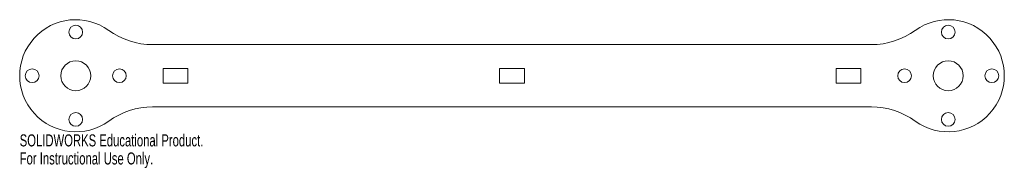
# Model space of a CAD drawing. Header units: millimetres. Extents: x -197 to 198, y -37 to 23.
import ezdxf

# ---------------------------------------------------------------- set-up
doc = ezdxf.new("R2010")
doc.units = ezdxf.units.MM
doc.styles.add('SLDTEXTSTYLE0', font='TXT', dxfattribs={"width": 0.7})

msp = doc.modelspace()

# ---------------------------------------------------------------- linework, layer by layer
at = {"color": 7, "linetype": 'Continuous', "lineweight": 15}
for p, q in [((144.18, 12.5), (-144.18, 12.5)), ((-130, 2.95), (-140, 2.95)), ((-140, 2.95), (-140, -2.95)), ((-130, -2.95), (-130, 2.95)), ((5, 2.95), (-5, 2.95)), ((-5, 2.95), (-5, -2.95)), ((5, -2.95), (5, 2.95)), ((140, 2.95), (130, 2.95)), ((130, 2.95), (130, -2.95)), ((140, -2.95), (140, 2.95)), ((-140, -2.95), (-130, -2.95)), ((-5, -2.95), (5, -2.95)), ((130, -2.95), (140, -2.95)), ((-144.18, -12.5), (144.18, -12.5))]:
    msp.add_line(p, q, dxfattribs=at)
for centre, radius in [((-175, 17.5), 2.75), ((175, 17.5), 2.75), ((-175, 0), 6), ((175, 0), 6), ((-192.5, 0), 2.75), ((-157.5, 0), 2.75), ((157.5, 0), 2.75), ((192.5, 0), 2.75), ((-175, -17.5), 2.75), ((175, -17.5), 2.75)]:
    msp.add_circle(centre, radius, dxfattribs=at)
for centre, radius, start, end in [((-175, 0), 22.5, 54.0494, 305.9506), ((175, 0), 22.5, 234.0494, 125.9506), ((-144.18, 42.5), 30, 234.0494, 270), ((144.18, 42.5), 30, 270, 305.9506), ((-144.18, -42.5), 30, 90, 125.9506), ((144.18, -42.5), 30, 54.0494, 90)]:
    msp.add_arc(centre, radius, start, end, dxfattribs=at)

# ---------------------------------------------------------------- texts
at = {"color": 7, "linetype": 'Continuous', "char_height": 4.8336, "attachment_point": 1, "style": 'SLDTEXTSTYLE0'}
for s, insert in [('SOLIDWORKS Educational Product.', (-197.5, -23.52)), ('For Instructional Use Only.', (-197.5, -30.77))]:
    msp.add_mtext(s, dxfattribs=dict(at, insert=insert))

doc.saveas('drawing.dxf')
